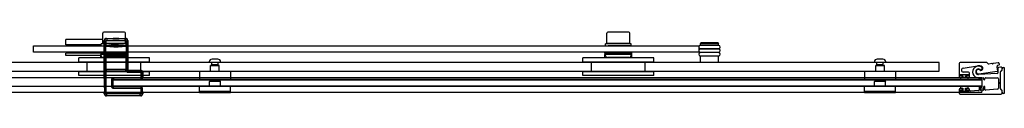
# Model space of a CAD drawing. Header units: millimetres. Extents: x 3355.04 to 3356.45, y 3762.72 to 3763.47.
# Tile 2 of 2: x 3355.53 to 3356.45, y 3762.72 to 3762.78. Entities that reach past the tile are written whole.
import ezdxf

# ---------------------------------------------------------------- set-up
doc = ezdxf.new("R2010")
doc.units = ezdxf.units.MM
doc.layers.add('SANINDUSA', color=3, linetype='Continuous')

msp = doc.modelspace()

# ---------------------------------------------------------------- linework, layer by layer
at = {"layer": 'SANINDUSA'}
for p, q in [((3355.60545, 3762.77539), (3355.5711, 3762.77539)), ((3355.5711, 3762.77039), (3355.5711, 3762.77539)), ((3355.60545, 3762.77169), (3355.60545, 3762.78119)), ((3355.62575, 3762.78219), (3355.60645, 3762.78219)), ((3355.60928, 3762.77595), (3355.60888, 3762.77634)), ((3355.60888, 3762.77634), (3355.61527, 3762.77634)), ((3355.62649, 3762.77595), (3355.60928, 3762.77595)), ((3355.60928, 3762.77595), (3355.60928, 3762.77445)), ((3355.6155, 3762.77657), (3355.61523, 3762.7763)), ((3355.62054, 3762.7763), (3355.61523, 3762.7763)), ((3355.61543, 3762.77619), (3355.61523, 3762.7763)), ((3355.62034, 3762.77619), (3355.61543, 3762.77619)), ((3355.6155, 3762.77657), (3355.62027, 3762.77657)), ((3355.62027, 3762.77657), (3355.62054, 3762.7763)), ((3355.62034, 3762.77619), (3355.62054, 3762.7763)), ((3355.6205, 3762.77634), (3355.62688, 3762.77634)), ((3355.62688, 3762.77634), (3355.62649, 3762.77595)), ((3355.62649, 3762.77445), (3355.62649, 3762.77595)), ((3355.62675, 3762.77169), (3355.62675, 3762.78119)), ((3356.07545, 3762.77169), (3356.07545, 3762.78119)), ((3356.09575, 3762.78219), (3356.07645, 3762.78219)), ((3356.09675, 3762.77169), (3356.09675, 3762.78119)), ((3355.5411, 3762.76939), (3356.1611, 3762.76939)), ((3355.5411, 3762.76339), (3355.5411, 3762.76939)), ((3355.6041, 3762.77039), (3355.5711, 3762.77039)), ((3355.5716, 3762.77039), (3355.5716, 3762.76939)), ((3355.6041, 3762.76939), (3355.6041, 3762.77139)), ((3355.62675, 3762.77169), (3355.60545, 3762.77169)), ((3355.60688, 3762.77434), (3355.60728, 3762.77395)), ((3355.60688, 3762.73996), (3355.60688, 3762.77434)), ((3355.60696, 3762.76914), (3355.60699, 3762.77114)), ((3355.60696, 3762.76914), (3355.60846, 3762.76914)), ((3355.60696, 3762.76914), (3355.60696, 3762.76264)), ((3355.607, 3762.77114), (3355.60728, 3762.7714)), ((3355.60728, 3762.77395), (3355.60878, 3762.77395)), ((3355.60728, 3762.77395), (3355.60728, 3762.7714)), ((3355.60878, 3762.7714), (3355.60728, 3762.7714)), ((3355.6076, 3762.77139), (3355.6076, 3762.77169)), ((3355.60836, 3762.76965), (3355.60864, 3762.76991)), ((3355.60846, 3762.76264), (3355.60846, 3762.76914)), ((3355.60864, 3762.76991), (3355.60878, 3762.7714)), ((3355.60878, 3762.7714), (3355.60878, 3762.77395)), ((3355.60928, 3762.77445), (3355.62649, 3762.77445)), ((3355.61488, 3762.76944), (3355.62088, 3762.76943)), ((3355.61503, 3762.76942), (3355.61501, 3762.76944)), ((3355.62074, 3762.76942), (3355.61503, 3762.76942)), ((3355.61543, 3762.76919), (3355.61503, 3762.76942)), ((3355.62034, 3762.76919), (3355.61543, 3762.76919)), ((3355.61547, 3762.76898), (3355.6203, 3762.76898)), ((3355.61588, 3762.76857), (3355.61547, 3762.76898)), ((3355.61588, 3762.76857), (3355.61988, 3762.76857)), ((3355.61988, 3762.76857), (3355.6203, 3762.76898)), ((3355.62034, 3762.76919), (3355.62074, 3762.76942)), ((3355.62074, 3762.76942), (3355.62076, 3762.76944)), ((3355.6239, 3762.76939), (3355.6239, 3762.76939)), ((3355.6246, 3762.77139), (3355.6246, 3762.77169)), ((3355.62699, 3762.77395), (3355.62699, 3762.7714)), ((3355.62699, 3762.77395), (3355.62849, 3762.77395)), ((3355.62849, 3762.7714), (3355.62699, 3762.7714)), ((3355.62699, 3762.7714), (3355.62713, 3762.76991)), ((3355.62713, 3762.76991), (3355.62741, 3762.76965)), ((3355.62731, 3762.76914), (3355.62881, 3762.76914)), ((3355.62731, 3762.76914), (3355.62731, 3762.76264)), ((3355.6281, 3762.76939), (3355.6281, 3762.77139)), ((3355.62849, 3762.77395), (3355.62888, 3762.77434)), ((3355.62849, 3762.7714), (3355.62849, 3762.77395)), ((3355.62849, 3762.7714), (3355.62877, 3762.77115)), ((3355.62878, 3762.77115), (3355.62881, 3762.76914)), ((3355.62881, 3762.76264), (3355.62881, 3762.76914)), ((3355.62888, 3762.77434), (3355.62888, 3762.74769)), ((3356.0741, 3762.76939), (3356.0741, 3762.77139)), ((3356.09675, 3762.77169), (3356.07545, 3762.77169)), ((3356.0776, 3762.77139), (3356.0776, 3762.77169)), ((3356.0939, 3762.76939), (3356.0939, 3762.76939)), ((3356.0946, 3762.77139), (3356.0946, 3762.77169)), ((3356.0981, 3762.76939), (3356.0981, 3762.77139)), ((3356.1611, 3762.76939), (3356.1611, 3762.76339)), ((3356.1631, 3762.77209), (3356.1626, 3762.77159)), ((3356.1796, 3762.77159), (3356.1626, 3762.77159)), ((3356.1626, 3762.77009), (3356.1626, 3762.77159)), ((3356.1796, 3762.77009), (3356.1626, 3762.77009)), ((3356.1796, 3762.76974), (3356.1626, 3762.76974)), ((3356.1626, 3762.76674), (3356.1796, 3762.76674)), ((3356.1796, 3762.76639), (3356.1626, 3762.76639)), ((3356.1791, 3762.77209), (3356.1631, 3762.77209)), ((3356.1641, 3762.76974), (3356.1641, 3762.77009)), ((3356.1641, 3762.76639), (3356.1641, 3762.76674)), ((3356.1781, 3762.76974), (3356.1781, 3762.77009)), ((3356.1781, 3762.76639), (3356.1781, 3762.76674)), ((3356.1791, 3762.77209), (3356.1796, 3762.77159)), ((3356.1796, 3762.77009), (3356.1796, 3762.77159)), ((3356.1611, 3762.76339), (3355.5411, 3762.76339)), ((3355.6036, 3762.76239), (3355.5711, 3762.76239)), ((3355.5711, 3762.76039), (3355.5711, 3762.76239)), ((3355.6036, 3762.76039), (3355.5711, 3762.76039)), ((3355.5721, 3762.76339), (3355.5721, 3762.76239)), ((3355.6491, 3762.75819), (3355.5831, 3762.75819)), ((3355.5831, 3762.75419), (3355.5831, 3762.75819)), ((3355.6036, 3762.76239), (3355.6036, 3762.76339)), ((3355.6036, 3762.76239), (3355.6036, 3762.76139)), ((3355.6036, 3762.76239), (3355.6286, 3762.76239)), ((3355.6036, 3762.76239), (3355.6036, 3762.76239)), ((3355.6036, 3762.76039), (3355.6036, 3762.76139)), ((3355.6286, 3762.76139), (3355.6036, 3762.76139)), ((3355.6036, 3762.75819), (3355.6036, 3762.76039)), ((3355.60446, 3762.7595), (3355.60395, 3762.76139)), ((3355.62629, 3762.75839), (3355.6059, 3762.75839)), ((3355.60696, 3762.76264), (3355.60846, 3762.76264)), ((3355.60696, 3762.76264), (3355.60699, 3762.76063)), ((3355.607, 3762.76063), (3355.60728, 3762.76038)), ((3355.60716, 3762.74842), (3355.60716, 3762.75881)), ((3355.60716, 3762.75881), (3355.60716, 3762.75881)), ((3355.60716, 3762.74842), (3355.60716, 3762.75881)), ((3355.60718, 3762.76001), (3355.60728, 3762.7601)), ((3355.60888, 3762.76001), (3355.60718, 3762.76001)), ((3355.60718, 3762.75981), (3355.60728, 3762.7599)), ((3355.60728, 3762.76038), (3355.60878, 3762.76038)), ((3355.60728, 3762.76038), (3355.60728, 3762.7601)), ((3355.60728, 3762.7599), (3355.60728, 3762.74733)), ((3355.60836, 3762.76213), (3355.60864, 3762.76187)), ((3355.60878, 3762.76038), (3355.60864, 3762.76187)), ((3355.60878, 3762.76013), (3355.60878, 3762.76038)), ((3355.60878, 3762.76013), (3355.62699, 3762.76013)), ((3355.60878, 3762.7473), (3355.60878, 3762.75993)), ((3355.60878, 3762.75993), (3355.62699, 3762.75993)), ((3355.60888, 3762.76001), (3355.60897, 3762.76009)), ((3355.60897, 3762.76009), (3355.60897, 3762.75993)), ((3355.60947, 3762.7601), (3355.6263, 3762.7601)), ((3355.60947, 3762.75993), (3355.60947, 3762.7601)), ((3355.6263, 3762.7601), (3355.6263, 3762.75993)), ((3355.6268, 3762.76009), (3355.62689, 3762.76001)), ((3355.6268, 3762.75993), (3355.6268, 3762.76009)), ((3355.62859, 3762.76001), (3355.62689, 3762.76001)), ((3355.62713, 3762.76187), (3355.62699, 3762.76038)), ((3355.62699, 3762.76038), (3355.62849, 3762.76038)), ((3355.62699, 3762.76038), (3355.62699, 3762.76013)), ((3355.62699, 3762.75993), (3355.62699, 3762.7473)), ((3355.62713, 3762.76187), (3355.62741, 3762.76212)), ((3355.62731, 3762.76264), (3355.62881, 3762.76264)), ((3355.62774, 3762.7595), (3355.62825, 3762.76139)), ((3355.62849, 3762.76038), (3355.62877, 3762.76063)), ((3355.62849, 3762.7601), (3355.62849, 3762.76038)), ((3355.62849, 3762.7601), (3355.62859, 3762.76001)), ((3355.62849, 3762.74733), (3355.62849, 3762.7599)), ((3355.62849, 3762.7599), (3355.62859, 3762.75981)), ((3355.6286, 3762.76239), (3355.6286, 3762.76339)), ((3355.6286, 3762.76139), (3355.6286, 3762.76239)), ((3355.6286, 3762.76039), (3355.6286, 3762.76139)), ((3355.6286, 3762.75819), (3355.6286, 3762.76039)), ((3355.62861, 3762.75881), (3355.62861, 3762.74842)), ((3355.62861, 3762.75881), (3355.62861, 3762.75881)), ((3355.62861, 3762.75881), (3355.62861, 3762.74842)), ((3355.62878, 3762.76063), (3355.62881, 3762.76264)), ((3355.6491, 3762.75419), (3355.6491, 3762.75819)), ((3355.71279, 3762.75699), (3355.70741, 3762.75699)), ((3356.1191, 3762.75819), (3356.0531, 3762.75819)), ((3356.0531, 3762.75419), (3356.0531, 3762.75819)), ((3356.0736, 3762.76239), (3356.0736, 3762.76339)), ((3356.0736, 3762.76239), (3356.0736, 3762.76139)), ((3356.0736, 3762.76239), (3356.0986, 3762.76239)), ((3356.0736, 3762.76239), (3356.0736, 3762.76239)), ((3356.0736, 3762.76039), (3356.0736, 3762.76139)), ((3356.0986, 3762.76139), (3356.0736, 3762.76139)), ((3356.0736, 3762.75819), (3356.0736, 3762.76039)), ((3356.07445, 3762.7595), (3356.07395, 3762.76139)), ((3356.09629, 3762.75839), (3356.0759, 3762.75839)), ((3356.09774, 3762.7595), (3356.09825, 3762.76139)), ((3356.0986, 3762.76239), (3356.0986, 3762.76339)), ((3356.0986, 3762.76139), (3356.0986, 3762.76239)), ((3356.0986, 3762.76039), (3356.0986, 3762.76139)), ((3356.0986, 3762.75819), (3356.0986, 3762.76039)), ((3356.1191, 3762.75419), (3356.1191, 3762.75819)), ((3356.1626, 3762.76339), (3356.1796, 3762.76339)), ((3356.1796, 3762.76304), (3356.1626, 3762.76304)), ((3356.1626, 3762.76004), (3356.1796, 3762.76004)), ((3356.1796, 3762.75969), (3356.1626, 3762.75969)), ((3356.1626, 3762.75369), (3356.1626, 3762.75969)), ((3356.1641, 3762.76304), (3356.1641, 3762.76339)), ((3356.1641, 3762.75969), (3356.1641, 3762.76004)), ((3356.1781, 3762.76304), (3356.1781, 3762.76339)), ((3356.1781, 3762.75969), (3356.1781, 3762.76004)), ((3356.1796, 3762.75369), (3356.1796, 3762.75969)), ((3356.33279, 3762.75699), (3356.32741, 3762.75699)), ((3356.3851, 3762.75369), (3355.10722, 3762.75369)), ((3355.6491, 3762.75419), (3355.5831, 3762.75419)), ((3355.5911, 3762.74519), (3355.5911, 3762.75419)), ((3355.60716, 3762.74842), (3355.60716, 3762.74842)), ((3355.62888, 3762.74769), (3355.6286, 3762.74741)), ((3355.62861, 3762.74842), (3355.62861, 3762.74842)), ((3355.6411, 3762.74519), (3355.6411, 3762.75419)), ((3355.70485, 3762.75369), (3355.70485, 3762.75443)), ((3355.71535, 3762.75369), (3355.70485, 3762.75369)), ((3355.7061, 3762.74569), (3355.7061, 3762.75089)), ((3355.7064, 3762.75119), (3355.7138, 3762.75119)), ((3355.7071, 3762.75163), (3355.7071, 3762.75369)), ((3355.7131, 3762.75163), (3355.7071, 3762.75163)), ((3355.70764, 3762.75132), (3355.7071, 3762.75163)), ((3355.71256, 3762.75132), (3355.7131, 3762.75163)), ((3355.7131, 3762.75163), (3355.7131, 3762.75369)), ((3355.7141, 3762.74569), (3355.7141, 3762.75089)), ((3355.71535, 3762.75369), (3355.71535, 3762.75443)), ((3356.1191, 3762.75419), (3356.0531, 3762.75419)), ((3356.0611, 3762.74519), (3356.0611, 3762.75419)), ((3356.1111, 3762.74519), (3356.1111, 3762.75419)), ((3356.32485, 3762.75369), (3356.32485, 3762.75443)), ((3356.33535, 3762.75369), (3356.32485, 3762.75369)), ((3356.3261, 3762.74569), (3356.3261, 3762.75089)), ((3356.3264, 3762.75119), (3356.3338, 3762.75119)), ((3356.3271, 3762.75163), (3356.3271, 3762.75369)), ((3356.3331, 3762.75163), (3356.3271, 3762.75163)), ((3356.32764, 3762.75132), (3356.3271, 3762.75163)), ((3356.33256, 3762.75132), (3356.3331, 3762.75163)), ((3356.3331, 3762.75163), (3356.3331, 3762.75369)), ((3356.3341, 3762.74569), (3356.3341, 3762.75089)), ((3356.33535, 3762.75369), (3356.33535, 3762.75443)), ((3356.3851, 3762.74569), (3356.3851, 3762.75369)), ((3356.40387, 3762.75277), (3356.40387, 3762.74094)), ((3356.42936, 3762.75377), (3356.40487, 3762.75377)), ((3356.40741, 3762.74858), (3356.42087, 3762.75071)), ((3356.43097, 3762.75257), (3356.43006, 3762.75348)), ((3356.43425, 3762.75283), (3356.43139, 3762.75243)), ((3356.43483, 3762.7525), (3356.43447, 3762.75278)), ((3356.43553, 3762.75292), (3356.43525, 3762.75256)), ((3356.44004, 3762.75365), (3356.43573, 3762.75304)), ((3356.43982, 3762.75126), (3356.44106, 3762.75165)), ((3356.44236, 3762.74961), (3356.44038, 3762.74918)), ((3356.44387, 3762.74738), (3356.44387, 3762.74838)), ((3356.4439, 3762.7473), (3356.4439, 3762.74803)), ((3356.4449, 3762.74903), (3356.4459, 3762.74903)), ((3356.4459, 3762.74903), (3356.4459, 3762.72509)), ((3355.10722, 3762.74569), (3356.3851, 3762.74569)), ((3356.4251, 3762.73944), (3355.5151, 3762.73944)), ((3355.6491, 3762.74519), (3355.5831, 3762.74519)), ((3355.5831, 3762.74169), (3355.5831, 3762.74519)), ((3355.6491, 3762.74169), (3355.5831, 3762.74169)), ((3355.60688, 3762.73996), (3355.60692, 3762.73992)), ((3355.60693, 3762.73907), (3355.60693, 3762.7329)), ((3355.60728, 3762.74733), (3355.60718, 3762.74742)), ((3355.60728, 3762.74713), (3355.60718, 3762.74722)), ((3355.60718, 3762.74722), (3355.60888, 3762.74722)), ((3355.60728, 3762.74713), (3355.60728, 3762.72509)), ((3355.62699, 3762.7473), (3355.60878, 3762.7473)), ((3355.60878, 3762.72509), (3355.60878, 3762.7471)), ((3355.627, 3762.7471), (3355.60878, 3762.7471)), ((3355.60897, 3762.74714), (3355.60888, 3762.74722)), ((3355.60897, 3762.7473), (3355.60897, 3762.74714)), ((3355.60947, 3762.74713), (3355.60947, 3762.7473)), ((3355.6263, 3762.74713), (3355.60947, 3762.74713)), ((3355.6151, 3762.73914), (3355.6151, 3762.73944)), ((3355.6151, 3762.73914), (3355.6151, 3762.73878)), ((3355.6151, 3762.73828), (3355.6151, 3762.73878)), ((3355.6151, 3762.73828), (3355.6151, 3762.73794)), ((3355.6156, 3762.73961), (3355.6156, 3762.73811)), ((3355.64099, 3762.73961), (3355.6156, 3762.73961)), ((3355.6263, 3762.7473), (3355.6263, 3762.74713)), ((3355.6268, 3762.74714), (3355.6268, 3762.7473)), ((3355.62689, 3762.74722), (3355.6268, 3762.74714)), ((3355.62689, 3762.74722), (3355.6286, 3762.74722)), ((3355.627, 3762.7471), (3355.62851, 3762.74712)), ((3355.62859, 3762.74742), (3355.62849, 3762.74733)), ((3355.6286, 3762.74722), (3355.62851, 3762.74713)), ((3355.6286, 3762.74741), (3355.6286, 3762.74722)), ((3355.62949, 3762.7463), (3355.62988, 3762.74669)), ((3355.64049, 3762.7463), (3355.62949, 3762.7463)), ((3355.62949, 3762.7463), (3355.62949, 3762.7448)), ((3355.62949, 3762.7448), (3355.64049, 3762.7448)), ((3355.62988, 3762.74669), (3355.64088, 3762.74669)), ((3355.64088, 3762.74669), (3355.64049, 3762.7463)), ((3355.64049, 3762.7448), (3355.64049, 3762.7463)), ((3355.64099, 3762.7443), (3355.64249, 3762.7443)), ((3355.64099, 3762.7443), (3355.64099, 3762.73961)), ((3355.64099, 3762.73961), (3355.64099, 3762.73811)), ((3355.64249, 3762.73961), (3355.64099, 3762.73961)), ((3355.64249, 3762.7443), (3355.64288, 3762.74469)), ((3355.64249, 3762.73961), (3355.64249, 3762.7443)), ((3355.6427, 3762.73939), (3355.64249, 3762.73961)), ((3355.64272, 3762.73979), (3355.64288, 3762.73996)), ((3355.64288, 3762.74469), (3355.64288, 3762.73996)), ((3355.6491, 3762.74169), (3355.6491, 3762.74519)), ((3355.6956, 3762.74539), (3355.6956, 3762.73799)), ((3355.6959, 3762.74569), (3355.7243, 3762.74569)), ((3355.7246, 3762.74539), (3355.7246, 3762.73799)), ((3356.1191, 3762.74519), (3356.0531, 3762.74519)), ((3356.0531, 3762.74169), (3356.0531, 3762.74519)), ((3356.1191, 3762.74169), (3356.0531, 3762.74169)), ((3356.1191, 3762.74169), (3356.1191, 3762.74519)), ((3356.3156, 3762.74539), (3356.3156, 3762.73799)), ((3356.3159, 3762.74569), (3356.3443, 3762.74569)), ((3356.3446, 3762.74539), (3356.3446, 3762.73799)), ((3356.40487, 3762.74164), (3356.40487, 3762.74234)), ((3356.40487, 3762.73994), (3356.40667, 3762.73994)), ((3356.41212, 3762.74249), (3356.40512, 3762.74249)), ((3356.40512, 3762.74249), (3356.40512, 3762.74149)), ((3356.40512, 3762.74149), (3356.40737, 3762.74149)), ((3356.40512, 3762.73949), (3356.40512, 3762.73769)), ((3356.40737, 3762.73949), (3356.40512, 3762.73949)), ((3356.40517, 3762.74264), (3356.41207, 3762.74264)), ((3356.40667, 3762.74134), (3356.40517, 3762.74134)), ((3356.40697, 3762.74024), (3356.40697, 3762.74104)), ((3356.40737, 3762.74149), (3356.40737, 3762.73949)), ((3356.41237, 3762.74494), (3356.4077, 3762.74494)), ((3356.40987, 3762.73949), (3356.40987, 3762.74149)), ((3356.40987, 3762.74149), (3356.41212, 3762.74149)), ((3356.41212, 3762.73949), (3356.40987, 3762.73949)), ((3356.41027, 3762.74104), (3356.41027, 3762.74024)), ((3356.41207, 3762.74134), (3356.41057, 3762.74134)), ((3356.41057, 3762.73994), (3356.41237, 3762.73994)), ((3356.41212, 3762.74149), (3356.41212, 3762.74249)), ((3356.41212, 3762.73769), (3356.41212, 3762.73949)), ((3356.41237, 3762.74234), (3356.41237, 3762.74164)), ((3356.41337, 3762.74094), (3356.41337, 3762.74394)), ((3356.43934, 3762.74354), (3356.42195, 3762.74263)), ((3356.42212, 3762.74315), (3356.43935, 3762.74568)), ((3356.42241, 3762.73908), (3356.42241, 3762.73839)), ((3356.42361, 3762.73839), (3356.42361, 3762.73907)), ((3356.42411, 3762.73957), (3356.42611, 3762.73957)), ((3356.4251, 3762.73914), (3356.4251, 3762.73944)), ((3356.4251, 3762.73914), (3356.4251, 3762.73878)), ((3356.4251, 3762.73828), (3356.4251, 3762.73878)), ((3356.4251, 3762.73828), (3356.4251, 3762.73794)), ((3356.42661, 3762.73907), (3356.42661, 3762.73839)), ((3356.42781, 3762.73839), (3356.42781, 3762.73907)), ((3356.42831, 3762.73957), (3356.43937, 3762.73957)), ((3356.44037, 3762.73857), (3356.44037, 3762.72989)), ((3356.44237, 3762.7357), (3356.44237, 3762.74506)), ((3356.44242, 3762.7294), (3356.44242, 3762.74499)), ((3356.44261, 3762.74544), (3356.44351, 3762.74635)), ((3356.44267, 3762.74577), (3356.44358, 3762.74668)), ((3356.44387, 3762.74739), (3356.44387, 3762.74738)), ((3356.4251, 3762.73138), (3355.5151, 3762.73138)), ((3355.60695, 3762.7319), (3355.60704, 3762.73143)), ((3355.60707, 3762.73009), (3355.60707, 3762.72689)), ((3355.6136, 3762.73761), (3355.6151, 3762.73761)), ((3355.6136, 3762.73761), (3355.6136, 3762.73178)), ((3355.6136, 3762.73178), (3355.6151, 3762.73178)), ((3355.6151, 3762.73138), (3355.6151, 3762.73794)), ((3356.4251, 3762.73794), (3355.6151, 3762.73794)), ((3355.6151, 3762.73769), (3356.4251, 3762.73769)), ((3355.6151, 3762.73169), (3355.6151, 3762.73769)), ((3355.6151, 3762.73178), (3355.6151, 3762.73761)), ((3356.4251, 3762.73169), (3355.6151, 3762.73169)), ((3355.61538, 3762.73789), (3355.6156, 3762.73811)), ((3355.6412, 3762.73789), (3355.61538, 3762.73789)), ((3355.61538, 3762.73149), (3355.6412, 3762.73149)), ((3355.6156, 3762.73128), (3355.61538, 3762.73149)), ((3355.6156, 3762.73811), (3355.64099, 3762.73811)), ((3355.6156, 3762.72978), (3355.6156, 3762.73128)), ((3355.64099, 3762.73128), (3355.6156, 3762.73128)), ((3355.6156, 3762.72978), (3355.64099, 3762.72978)), ((3355.64099, 3762.73811), (3355.6412, 3762.73789)), ((3355.6412, 3762.73149), (3355.64099, 3762.73128)), ((3355.64099, 3762.73128), (3355.64099, 3762.72978)), ((3355.64099, 3762.72978), (3355.64249, 3762.72978)), ((3355.64099, 3762.72978), (3355.64099, 3762.72509)), ((3355.64249, 3762.72978), (3355.6427, 3762.72999)), ((3355.64249, 3762.72509), (3355.64249, 3762.72978)), ((3355.6427, 3762.72689), (3355.6427, 3762.72999)), ((3355.6956, 3762.72679), (3355.6956, 3762.73139)), ((3355.7243, 3762.73769), (3355.6959, 3762.73769)), ((3355.7243, 3762.73169), (3355.6959, 3762.73169)), ((3355.7055, 3762.73669), (3355.705, 3762.73619)), ((3355.7152, 3762.73619), (3355.705, 3762.73619)), ((3355.705, 3762.73169), (3355.705, 3762.73619)), ((3355.7147, 3762.73669), (3355.7055, 3762.73669)), ((3355.7061, 3762.73669), (3355.7061, 3762.73769)), ((3355.7141, 3762.73669), (3355.7141, 3762.73769)), ((3355.7147, 3762.73669), (3355.7152, 3762.73619)), ((3355.7152, 3762.73169), (3355.7152, 3762.73619)), ((3355.7246, 3762.72679), (3355.7246, 3762.73139)), ((3356.3156, 3762.72679), (3356.3156, 3762.73139)), ((3356.3443, 3762.73769), (3356.3159, 3762.73769)), ((3356.3443, 3762.73169), (3356.3159, 3762.73169)), ((3356.3255, 3762.73669), (3356.325, 3762.73619)), ((3356.3352, 3762.73619), (3356.325, 3762.73619)), ((3356.325, 3762.73169), (3356.325, 3762.73619)), ((3356.3347, 3762.73669), (3356.3255, 3762.73669)), ((3356.3261, 3762.73669), (3356.3261, 3762.73769)), ((3356.3341, 3762.73669), (3356.3341, 3762.73769)), ((3356.3347, 3762.73669), (3356.3352, 3762.73619)), ((3356.3352, 3762.73169), (3356.3352, 3762.73619)), ((3356.3446, 3762.72679), (3356.3446, 3762.73139)), ((3356.40667, 3762.72944), (3356.40487, 3762.72944)), ((3356.40512, 3762.73769), (3356.41212, 3762.73769)), ((3356.40512, 3762.73169), (3356.40512, 3762.72989)), ((3356.41212, 3762.73169), (3356.40512, 3762.73169)), ((3356.40512, 3762.72989), (3356.40737, 3762.72989)), ((3356.40697, 3762.72834), (3356.40697, 3762.72914)), ((3356.40737, 3762.72989), (3356.40737, 3762.72789)), ((3356.40987, 3762.72989), (3356.41212, 3762.72989)), ((3356.40987, 3762.72789), (3356.40987, 3762.72989)), ((3356.41027, 3762.72914), (3356.41027, 3762.72834)), ((3356.41237, 3762.72944), (3356.41057, 3762.72944)), ((3356.41212, 3762.72989), (3356.41212, 3762.73169)), ((3356.42241, 3762.73099), (3356.42241, 3762.72815)), ((3356.42361, 3762.7283), (3356.42361, 3762.73099)), ((3356.4251, 3762.73794), (3356.4251, 3762.73138)), ((3356.4251, 3762.73769), (3356.4251, 3762.73169)), ((3356.4251, 3762.73138), (3356.4251, 3762.73108)), ((3356.4251, 3762.73009), (3356.4251, 3762.73108)), ((3356.4251, 3762.73009), (3356.4251, 3762.72689)), ((3356.42661, 3762.73099), (3356.42661, 3762.72845)), ((3356.42781, 3762.7286), (3356.42781, 3762.73099)), ((3356.44182, 3762.73505), (3356.4423, 3762.73553)), ((3356.4423, 3762.73386), (3356.44182, 3762.73434)), ((3356.44237, 3762.72947), (3356.44237, 3762.73368)), ((3356.4251, 3762.72589), (3355.10664, 3762.72589)), ((3355.60704, 3762.72554), (3355.60688, 3762.72538)), ((3355.60688, 3762.72469), (3355.60688, 3762.72538)), ((3355.60728, 3762.72509), (3355.60688, 3762.72469)), ((3355.60728, 3762.72509), (3355.60878, 3762.72509)), ((3355.60888, 3762.72269), (3355.60928, 3762.72309)), ((3355.64088, 3762.72269), (3355.60888, 3762.72269)), ((3355.60928, 3762.72309), (3355.60928, 3762.72459)), ((3355.64049, 3762.72459), (3355.60928, 3762.72459)), ((3355.60928, 3762.72309), (3355.64049, 3762.72309)), ((3355.64049, 3762.72309), (3355.64049, 3762.72459)), ((3355.64049, 3762.72309), (3355.64088, 3762.72269)), ((3355.64249, 3762.72509), (3355.64099, 3762.72509)), ((3355.64288, 3762.72469), (3355.64249, 3762.72509)), ((3355.64288, 3762.72538), (3355.64273, 3762.72554)), ((3355.64288, 3762.72538), (3355.64288, 3762.72469)), ((3355.7246, 3762.72669), (3355.6956, 3762.72669)), ((3355.6956, 3762.72569), (3355.6956, 3762.72669)), ((3355.7246, 3762.72569), (3355.6956, 3762.72569)), ((3355.7246, 3762.72569), (3355.7246, 3762.72669)), ((3356.3446, 3762.72669), (3356.3156, 3762.72669)), ((3356.3156, 3762.72569), (3356.3156, 3762.72669)), ((3356.3446, 3762.72569), (3356.3156, 3762.72569)), ((3356.3446, 3762.72569), (3356.3446, 3762.72669)), ((3356.40387, 3762.72844), (3356.40387, 3762.72544)), ((3356.40487, 3762.72704), (3356.40487, 3762.72774)), ((3356.40487, 3762.72444), (3356.44262, 3762.72444)), ((3356.40737, 3762.72789), (3356.40512, 3762.72789)), ((3356.40512, 3762.72789), (3356.40512, 3762.72689)), ((3356.40512, 3762.72689), (3356.41212, 3762.72689)), ((3356.40517, 3762.72804), (3356.40667, 3762.72804)), ((3356.41207, 3762.72674), (3356.40517, 3762.72674)), ((3356.41212, 3762.72789), (3356.40987, 3762.72789)), ((3356.41057, 3762.72804), (3356.41207, 3762.72804)), ((3356.41212, 3762.72689), (3356.41212, 3762.72789)), ((3356.41237, 3762.72774), (3356.41237, 3762.72704)), ((3356.41337, 3762.72811), (3356.41337, 3762.72844)), ((3356.42194, 3762.72765), (3356.41444, 3762.72712)), ((3356.42614, 3762.72795), (3356.42414, 3762.7278)), ((3356.4251, 3762.72589), (3356.4251, 3762.72689)), ((3356.43944, 3762.72889), (3356.42834, 3762.7281)), ((3356.4435, 3762.72803), (3356.44261, 3762.72895)), ((3356.44357, 3762.72786), (3356.44267, 3762.72876)), ((3356.44387, 3762.72569), (3356.44387, 3762.72716)), ((3356.4439, 3762.72609), (3356.4439, 3762.72708)), ((3356.4459, 3762.72509), (3356.4449, 3762.72509))]:
    msp.add_line(p, q, dxfattribs=at)
for centre, radius, start, end in [((3355.60645, 3762.78119), 0.001, 90, 180), ((3355.61535, 3762.77607), 0.000144, 338.24466, 60), ((3355.62042, 3762.77607), 0.000144, 120, 201.75534), ((3355.62575, 3762.78119), 0.001, 0, 90), ((3356.07645, 3762.78119), 0.001, 90, 180), ((3356.09575, 3762.78119), 0.001, 0, 90), ((3355.61787, 3762.86925), 0.10005, 264.54353, 268.56407), ((3355.61052, 3762.76984), 0.00217, 185.00495, 198.86511), ((3355.61787, 3762.86925), 0.10055, 264.63273, 268.78175), ((3355.61787, 3762.86925), 0.09977, 264.69184, 275.32621), ((3355.61787, 3762.86925), 0.09827, 264.69184, 275.32621), ((3355.61506, 3762.77005), 0.000652, 254.7859, 270.44944), ((3355.61535, 3762.76907), 0.000144, 323.70764, 60), ((3355.61787, 3762.86925), 0.10055, 271.23628, 275.38492), ((3355.62042, 3762.76907), 0.000144, 120, 216.29236), ((3355.61787, 3762.86925), 0.10005, 271.45448, 275.47448), ((3355.62525, 3762.76985), 0.00217, 341.09228, 354.9415), ((3356.1626, 3762.76824), 0.0015, 90, 270), ((3356.1626, 3762.76489), 0.0015, 90, 270), ((3356.1796, 3762.76824), 0.0015, 270, 90), ((3356.1796, 3762.76489), 0.0015, 270, 90), ((3355.6059, 3762.75989), 0.0015, 195.06623, 270), ((3355.60751, 3762.75789), 0.0005, 37.38497, 90), ((3355.61052, 3762.76194), 0.00217, 161.13243, 174.99751), ((3355.61787, 3762.66253), 0.10005, 84.52552, 95.45647), ((3355.61787, 3762.66253), 0.10055, 84.61508, 95.36727), ((3355.61787, 3762.66253), 0.09977, 84.67379, 95.30816), ((3355.61787, 3762.66253), 0.09827, 84.67379, 95.30816), ((3355.62468, 3762.75789), 0.0005, 90, 142.61503), ((3355.62629, 3762.75989), 0.0015, 270, 344.93377), ((3355.62525, 3762.76193), 0.00217, 5.05604, 18.91019), ((3355.70741, 3762.75443), 0.00256, 90, 180), ((3355.71279, 3762.75443), 0.00256, 0, 90), ((3356.0759, 3762.75989), 0.0015, 195.06623, 270), ((3356.07751, 3762.75789), 0.0005, 37.38497, 90), ((3356.09468, 3762.75789), 0.0005, 90, 142.61503), ((3356.09629, 3762.75989), 0.0015, 270, 344.93377), ((3356.1626, 3762.76154), 0.0015, 90, 270), ((3356.1796, 3762.76154), 0.0015, 270, 90), ((3356.32741, 3762.75443), 0.00256, 90, 180), ((3356.33279, 3762.75443), 0.00256, 0, 90), ((3355.7064, 3762.75089), 0.0003, 90, 180), ((3355.70757, 3762.75119), 0.000144, 0.15478, 60), ((3355.71263, 3762.75119), 0.000144, 120, 179.84522), ((3355.7138, 3762.75089), 0.0003, 0, 90), ((3356.3264, 3762.75089), 0.0003, 90, 180), ((3356.32757, 3762.75119), 0.000144, 0.15478, 60), ((3356.33263, 3762.75119), 0.000144, 120, 179.84522), ((3356.3338, 3762.75089), 0.0003, 0, 90), ((3356.40487, 3762.75277), 0.001, 90, 180), ((3356.4077, 3762.74677), 0.00183, 98.99386, 270), ((3356.42174, 3762.74495), 0.00537, 55.37372, 271.62094), ((3356.42182, 3762.74522), 0.0026, 53.97828, 273), ((3356.4218, 3762.7448), 0.00598, 55.53071, 98.99386), ((3356.42419, 3762.74828), 0.00177, 232.18488, 55.53071), ((3356.42408, 3762.74834), 0.00125, 233.97828, 55.37372), ((3356.42936, 3762.75277), 0.001, 45, 90), ((3356.43132, 3762.75293), 0.0005, 225, 278), ((3356.43429, 3762.75254), 0.0003, 53, 98), ((3356.43429, 3762.75254), 0.0003, 53, 98), ((3356.43429, 3762.75254), 0.0003, 53, 98), ((3356.43429, 3762.75254), 0.0003, 53, 98), ((3356.43501, 3762.75274), 0.0003, 233, 323), ((3356.43501, 3762.75274), 0.0003, 233, 323), ((3356.43501, 3762.75274), 0.0003, 233, 323), ((3356.43501, 3762.75274), 0.0003, 233, 323), ((3356.43577, 3762.75274), 0.0003, 98, 143), ((3356.43577, 3762.75274), 0.0003, 98, 143), ((3356.43577, 3762.75274), 0.0003, 98, 143), ((3356.43577, 3762.75274), 0.0003, 98, 143), ((3356.44011, 3762.75031), 0.001, 107.04088, 195.53185), ((3356.42182, 3762.74522), 0.01799, 3.12571, 15.53185), ((3356.44049, 3762.74869), 0.0005, 102.04088, 190.53185), ((3356.42182, 3762.74522), 0.01849, 357.75015, 10.53185), ((3356.44018, 3762.75266), 0.001, 22.04163, 98), ((3356.44092, 3762.75212), 0.0005, 287.04088, 19.8637), ((3356.42182, 3762.74522), 0.02081, 19.8637, 22.04163), ((3356.44262, 3762.74838), 0.00125, 0, 102.04088), ((3356.4449, 3762.74803), 0.001, 90, 180), ((3355.64111, 3762.73941), 0.0016, 350.22471, 359.46088), ((3355.6959, 3762.74539), 0.0003, 90, 180), ((3355.7243, 3762.74539), 0.0003, 0, 90), ((3356.3159, 3762.74539), 0.0003, 90, 180), ((3356.3443, 3762.74539), 0.0003, 0, 90), ((3356.40487, 3762.74094), 0.001, 180, 270), ((3356.40517, 3762.74234), 0.0003, 90, 180), ((3356.40517, 3762.74164), 0.0003, 180, 270), ((3356.40667, 3762.74104), 0.0003, 0, 90), ((3356.40667, 3762.74024), 0.0003, 270, 0), ((3356.41057, 3762.74104), 0.0003, 90, 180), ((3356.41057, 3762.74024), 0.0003, 180, 270), ((3356.41207, 3762.74234), 0.0003, 0, 90), ((3356.41207, 3762.74164), 0.0003, 270, 0), ((3356.41237, 3762.74394), 0.001, 0, 90), ((3356.41237, 3762.74094), 0.001, 270, 0), ((3356.42182, 3762.74522), 0.0021, 52.18488, 278.37556), ((3356.42191, 3762.73908), 0.0005, 0, 91.62094), ((3356.42301, 3762.73839), 0.0006, 180, 0), ((3356.42301, 3762.73839), 0.0006, 180.00001, 359.99999), ((3356.42301, 3762.73839), 0.0006, 180.00001, 359.99999), ((3356.42301, 3762.73839), 0.0006, 180.00001, 359.99999), ((3356.42411, 3762.73907), 0.0005, 90, 180), ((3356.42611, 3762.73907), 0.0005, 0, 90), ((3356.42721, 3762.73839), 0.0006, 180, 0), ((3356.42721, 3762.73839), 0.0006, 180.00001, 359.99999), ((3356.42721, 3762.73839), 0.0006, 180.00001, 359.99999), ((3356.42721, 3762.73839), 0.0006, 180.00001, 359.99999), ((3356.42831, 3762.73907), 0.0005, 90, 180), ((3356.43929, 3762.74454), 0.001, 273, 357.75015), ((3356.43928, 3762.74618), 0.0005, 278.37556, 3.12571), ((3356.43937, 3762.73857), 0.001, 0, 90), ((3356.44337, 3762.74506), 0.001, 135, 180), ((3356.44307, 3762.74499), 0.00065, 135.4448, 180), ((3356.44255, 3762.7473), 0.00135, 315.4448, 0), ((3356.44287, 3762.74739), 0.001, 315, 0), ((3355.6156, 3762.73761), 0.000501, 135.00449, 179.98107), ((3355.6156, 3762.73178), 0.000501, 180.01902, 224.99542), ((3355.6959, 3762.73799), 0.0003, 180, 270), ((3355.6959, 3762.73139), 0.0003, 90, 180), ((3355.7243, 3762.73799), 0.0003, 270, 0), ((3355.7243, 3762.73139), 0.0003, 0, 90), ((3356.3159, 3762.73799), 0.0003, 180, 270), ((3356.3159, 3762.73139), 0.0003, 90, 180), ((3356.3443, 3762.73799), 0.0003, 270, 0), ((3356.3443, 3762.73139), 0.0003, 0, 90), ((3356.40487, 3762.72844), 0.001, 90, 180), ((3356.40667, 3762.72914), 0.0003, 0, 90), ((3356.41057, 3762.72914), 0.0003, 90, 180), ((3356.41237, 3762.72844), 0.001, 0, 90), ((3356.42301, 3762.73099), 0.0006, 0, 180), ((3356.42301, 3762.73099), 0.0006, 0.00001, 179.99999), ((3356.42301, 3762.73099), 0.0006, 0.00001, 179.99999), ((3356.42301, 3762.73099), 0.0006, 0.00001, 179.99999), ((3356.42721, 3762.73099), 0.0006, 0, 180), ((3356.42721, 3762.73099), 0.0006, 0.00001, 179.99999), ((3356.42721, 3762.73099), 0.0006, 0.00001, 179.99999), ((3356.42721, 3762.73099), 0.0006, 0.00001, 179.99999), ((3356.43937, 3762.72989), 0.001, 274.05698, 0), ((3356.44217, 3762.73469), 0.0005, 135, 225), ((3356.44217, 3762.73469), 0.0005, 135, 225), ((3356.44217, 3762.73469), 0.0005, 135, 225), ((3356.44217, 3762.73469), 0.0005, 135, 225), ((3356.44212, 3762.7357), 0.00025, 315, 0), ((3356.44212, 3762.7357), 0.00025, 315.0003, 359.9997), ((3356.44212, 3762.7357), 0.00025, 315.0003, 359.9997), ((3356.44212, 3762.7357), 0.00025, 315.0003, 359.9997), ((3356.44212, 3762.73368), 0.00025, 0, 45), ((3356.44212, 3762.73368), 0.00025, 0.0003, 44.9997), ((3356.44212, 3762.73368), 0.00025, 0.0003, 44.9997), ((3356.44212, 3762.73368), 0.00025, 0.0003, 44.9997), ((3356.44337, 3762.72947), 0.001, 180, 225.0893), ((3356.44307, 3762.7294), 0.00065, 180, 224.38239), ((3355.6957, 3762.72679), 0.0001, 180, 270), ((3355.7245, 3762.72679), 0.0001, 270, 0), ((3356.3157, 3762.72679), 0.0001, 180, 270), ((3356.3445, 3762.72679), 0.0001, 270, 0), ((3356.40487, 3762.72544), 0.001, 180, 270), ((3356.40517, 3762.72774), 0.0003, 90, 180), ((3356.40517, 3762.72704), 0.0003, 180, 270), ((3356.40667, 3762.72834), 0.0003, 270, 0), ((3356.41057, 3762.72834), 0.0003, 180, 270), ((3356.41207, 3762.72774), 0.0003, 0, 90), ((3356.41207, 3762.72704), 0.0003, 270, 0), ((3356.41437, 3762.72811), 0.001, 180, 274.05698), ((3356.42191, 3762.72815), 0.0005, 274.05698, 0), ((3356.42411, 3762.7283), 0.0005, 180, 274.05698), ((3356.42611, 3762.72845), 0.0005, 274.05698, 0), ((3356.42831, 3762.7286), 0.0005, 180, 274.05698), ((3356.44262, 3762.72569), 0.00125, 270, 0), ((3356.44255, 3762.72708), 0.00135, 0, 45), ((3356.44287, 3762.72715), 0.001, 0.5341, 45.0893), ((3356.4449, 3762.72609), 0.001, 180, 270)]:
    msp.add_arc(centre, radius, start, end, dxfattribs=at)
for centre, major_axis, ratio, start_param, end_param in [((3355.60888, 3762.77434), (-0.00141, 0.00141), 0.999695, 5.497939, 7.068431), ((3355.60928, 3762.77395), (-0.00141, -0.00141), 0.999848, 3.927143, 5.497635), ((3355.61788, 3762.77604), (0.003, 0), 0.017455, 2.490845, 6.933933), ((3355.62649, 3762.77395), (-0.00141, 0.00141), 0.999848, 3.927143, 5.497635), ((3355.62688, 3762.77434), (0.00141, 0.00141), 0.999695, 5.497939, 7.068431), ((3355.6161, 3762.77139), (-0.012, 0), 0.000227, 3.141593, 6.283185), ((3355.6085, 3762.77114), (0.00101, -0.00111), 0.999722, 3.974746, 5.450032), ((3355.60878, 3762.7714), (-0.00101, 0.00111), 0.999721, 0.831859, 2.309733), ((3355.6161, 3762.76939), (-0.012, 0), 0.000227, 2.356109, 5.497873), ((3355.60928, 3762.77395), (-0.000354, 0.000354), 0.999695, 5.497939, 7.068431), ((3355.6161, 3762.76939), (-0.0078, 0), 0.000227, 3.141593, 5.297135), ((3355.62649, 3762.77395), (0.000354, 0.000354), 0.999695, 5.497939, 7.068431), ((3355.62699, 3762.7714), (-0.00101, -0.00111), 0.999721, 0.832017, 2.309576), ((3355.62727, 3762.77115), (0.00101, 0.00111), 0.999722, 3.974903, 5.449875), ((3356.0861, 3762.77139), (-0.012, 0), 0.000227, 3.141593, 6.283185), ((3356.0861, 3762.76939), (-0.012, 0), 0.000227, 2.278381, 5.627762), ((3356.0861, 3762.76939), (-0.0078, 0), 0.000227, 3.141593, 5.497746), ((3355.6085, 3762.76063), (0.00101, 0.00111), 0.999722, 0.833153, 2.308439), ((3355.60718, 3762.75881), (0, -0.0012), 0.017455, 3.159046, 4.712389), ((3355.60718, 3762.75881), (0, 0.001), 0.017455, 0.017453, 1.570796), ((3355.60878, 3762.76038), (0.00101, 0.00111), 0.999721, 0.831859, 2.309733), ((3355.60878, 3762.7601), (0.0015, 0), 0.017455, 1.570796, 3.124139), ((3355.60878, 3762.7599), (-0.0015, 0), 0.017455, 4.712389, 6.265732), ((3355.60888, 3762.75881), (0, -0.0012), 0.017455, 3.159046, 3.503264), ((3355.60947, 3762.76009), (0.0005, 0), 0.017455, 1.570796, 3.124139), ((3355.6263, 3762.76009), (0.0005, 0), 0.017455, 0.017453, 1.570796), ((3355.62689, 3762.75881), (0, 0.0012), 0.017455, 5.921514, 6.265732), ((3355.62699, 3762.7601), (0.0015, 0), 0.017455, 0.017453, 1.570796), ((3355.62699, 3762.7599), (-0.0015, 0), 0.017455, 3.159046, 4.712389), ((3355.62699, 3762.76038), (0.00101, -0.00111), 0.999721, 0.832017, 2.309576), ((3355.62727, 3762.76063), (0.00101, -0.00111), 0.999722, 0.83331, 2.308282), ((3355.62859, 3762.75881), (0, 0.0012), 0.017455, 4.712389, 6.265732), ((3355.62859, 3762.75881), (0, -0.001), 0.017455, 1.570796, 3.124139), ((3355.60718, 3762.74842), (0, -0.0012), 0.017455, 4.712389, 6.265732), ((3355.60718, 3762.74842), (0, 0.001), 0.017455, 1.570796, 3.124139), ((3355.62859, 3762.74842), (0, -0.001), 0.017455, 0.017453, 1.570796), ((3355.62859, 3762.74842), (0, 0.0012), 0.017455, 3.704934, 4.712389), ((3355.62988, 3762.74769), (-0.000707, -0.000707), 0.999695, 5.497939, 7.068431), ((3355.60692, 3762.73907), (0, 0.00085), 0.017455, 4.712389, 6.265732), ((3355.60878, 3762.74733), (0.0015, 0), 0.017455, 3.159046, 4.712389), ((3355.60878, 3762.74713), (-0.0015, 0), 0.017455, 0.017453, 1.570796), ((3355.60888, 3762.74842), (0, -0.0012), 0.017455, 5.921514, 6.265732), ((3355.60947, 3762.74714), (-0.0005, 0), 0.017455, 0.017453, 1.570796), ((3355.6156, 3762.73761), (0.00141, 0.00141), 0.999695, 0.785246, 2.356347), ((3355.6263, 3762.74714), (-0.0005, 0), 0.017455, 1.570796, 3.124139), ((3355.62689, 3762.74842), (0, 0.0012), 0.017455, 3.159046, 3.503264), ((3355.62699, 3762.74733), (0.0015, 0), 0.017455, 4.712389, 6.265732), ((3355.62949, 3762.7473), (-0.00177, -0.00177), 0.999695, 5.578075, 7.068431), ((3355.62949, 3762.7473), (-0.000708, -0.000708), 0.998783, 5.673241, 7.068431), ((3355.63547, 3762.74638), (0.003, 0), 0.017455, 4.712389, 10.995574), ((3355.64049, 3762.7443), (-0.00141, 0.00141), 0.999848, 3.927143, 5.497635), ((3355.64049, 3762.7443), (0.000354, 0.000354), 0.999695, 5.497939, 7.068431), ((3355.64088, 3762.74469), (0.00141, 0.00141), 0.999695, 5.497939, 7.068431), ((3355.64099, 3762.73961), (-0.00106, -0.00106), 0.999695, 0.78555, 2.356042), ((3355.6412, 3762.73939), (0.00106, -0.00106), 0.999695, 5.497939, 6.896147), ((3355.64272, 3762.73914), (0, -0.00065), 0.017455, 3.159046, 4.307135), ((3355.60695, 3762.7329), (0, -0.001), 0.017455, 4.712389, 6.195919), ((3355.60704, 3762.73009), (0, 0.00135), 0.017455, 4.712389, 6.195919), ((3355.6156, 3762.73178), (0.00141, -0.00141), 0.999695, 3.926839, 5.497939), ((3355.61538, 3762.73739), (-0.000354, -0.000354), 0.999695, 3.926839, 4.408005), ((3355.61538, 3762.73199), (-0.000354, 0.000354), 0.999695, 1.875313, 2.356347), ((3355.6156, 3762.73761), (0.000354, 0.000354), 0.997872, 0.785246, 1.570796), ((3355.6156, 3762.73178), (0.000354, -0.000354), 0.997872, 4.712389, 5.497939), ((3355.63547, 3762.73803), (-0.003, 0), 0.017455, 4.712389, 10.995574), ((3355.64099, 3762.72978), (0.00106, -0.00106), 0.999695, 0.78555, 2.356042), ((3355.6412, 3762.72999), (0.00106, 0.00106), 0.999695, 5.497939, 7.068431), ((3355.60888, 3762.72469), (-0.00141, -0.00141), 0.999695, 5.497939, 7.068431), ((3355.60704, 3762.72689), (0, 0.00135), 0.017455, 3.159046, 4.712389), ((3355.60928, 3762.72509), (0.00141, -0.00141), 0.999848, 3.927143, 5.497635), ((3355.60928, 3762.72509), (-0.000354, -0.000354), 0.999695, 5.497939, 7.068431), ((3355.64049, 3762.72509), (0.00141, 0.00141), 0.999848, 3.927143, 5.497635), ((3355.64049, 3762.72509), (0.000354, -0.000354), 0.999695, 5.497939, 7.068431), ((3355.64088, 3762.72469), (0.00141, -0.00141), 0.999695, 5.497939, 7.068431), ((3355.64273, 3762.72689), (0, -0.00135), 0.017455, 4.712389, 6.265732)]:
    msp.add_ellipse(centre, major_axis=major_axis, ratio=ratio, start_param=start_param, end_param=end_param, dxfattribs=at)

doc.saveas('drawing.dxf')
